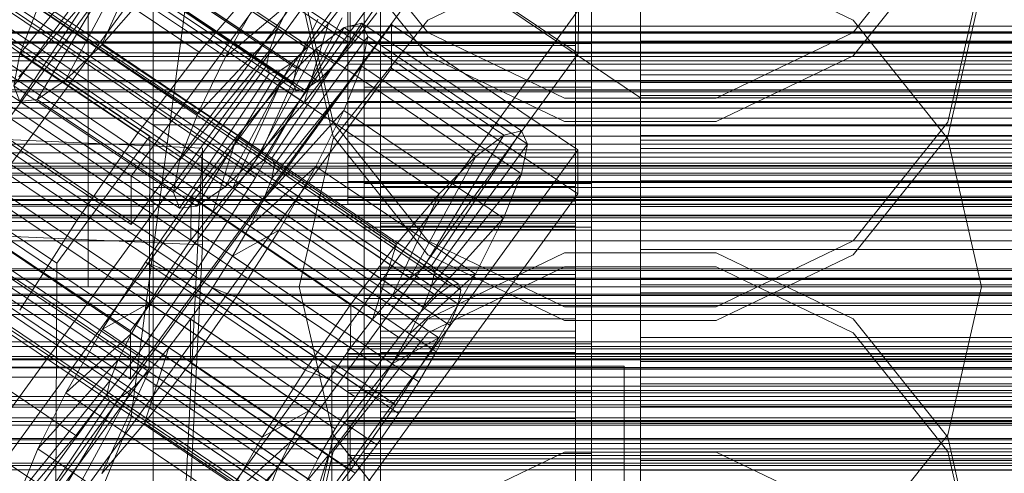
# Model space of a CAD drawing. Header units: millimetres. Extents: x -3490 to 61924, y -72580 to 6847.
# Tile 190 of 256: x -168 to -108, y -34286 to -34259. Entities that reach past the tile are written whole.
import ezdxf

# ---------------------------------------------------------------- set-up
doc = ezdxf.new("R2010")
doc.units = ezdxf.units.MM
for name, color, linetype, lineweight in [('COTAS_O', 1, 'Continuous', 0), ('COTAS_P', 1, 'Continuous', 0), ('frontal_briquetadora', 7, 'Continuous', 0), ('frontal_C01', 7, 'Continuous', 0), ('frontal_C02', 7, 'Continuous', 0), ('frontal_C03', 7, 'Continuous', 0), ('frontal_mezcladora', 7, 'Continuous', 0), ('frontal_secador', 7, 'Continuous', 0)]:
    doc.layers.add(name, color=color, linetype=linetype, lineweight=lineweight)
doc.dimstyles.new('R19_100', dxfattribs={"dimtxt": 250, "dimasz": 150, "dimexe": 150, "dimexo": 80, "dimgap": 100, "dimtad": 1, "dimtih": 1, "dimtoh": 1, "dimdsep": 46, "dimcen": 0.09, "dimadec": 0, "dimazin": 0, "dimtfac": 1, "dimtdec": 4, "dimtofl": 0, "dimtmove": 0, "dimatfit": 3, "dimfxl": 1, "dimtolj": 1, "dimtzin": 0, "dimarcsym": 0})

# ---------------------------------------------------------------- blocks, each defined once
blk = doc.blocks.new('DIM_R29_52')
at = {"layer": 'COTAS_P'}
for p, q in [((-1750, -34600), (-1600, -34555)), ((2600, -34600), (2450, -34555)), ((-1750, -35500), (-1750, -34600)), ((-1750, -34600), (2600, -34600)), ((-1750, -34600), (-1600, -34645)), ((2600, -34600), (2450, -34645)), ((2600, -35500), (2600, -34600))]:
    blk.add_line(p, q, dxfattribs=at)
blk.add_text('4350 P', height=250, dxfattribs=at).set_placement((425, -34500))
blk = doc.blocks.new('DIM_R29_57')
at = {"layer": 'COTAS_O'}
for p, q in [((-1725, -33700), (-1575, -33655)), ((1725, -33700), (1575, -33655)), ((-1725, -34400), (-1725, -33700)), ((-1725, -33700), (1725, -33700)), ((-1725, -33700), (-1575, -33745)), ((1725, -33700), (1575, -33745)), ((1725, -34400), (1725, -33700))]:
    blk.add_line(p, q, dxfattribs=at)
blk.add_text('3450 O', height=250, dxfattribs=at).set_placement((0, -33600))
blk = doc.blocks.new('DIM_R29_58')
at = {"layer": 'COTAS_P'}
for p, q in [((-150, -32300), (550, -32300)), ((550, -32300), (505, -32450)), ((550, -34900), (550, -32300)), ((550, -32300), (595, -32450)), ((550, -34900), (505, -34750)), ((550, -34900), (595, -34750)), ((-150, -34900), (550, -34900))]:
    blk.add_line(p, q, dxfattribs=at)
blk.add_text('2600 P', height=250, rotation=90, dxfattribs=at).set_placement((450, -33600))
blk = doc.blocks.new('DIM_R29_60')
at = {"layer": 'COTAS_O'}
for p, q in [((-650, -33700), (50, -33700)), ((50, -33700), (5, -33850)), ((50, -34900), (50, -33700)), ((50, -33700), (95, -33850)), ((50, -34900), (5, -34750)), ((50, -34900), (95, -34750)), ((-650, -34900), (50, -34900))]:
    blk.add_line(p, q, dxfattribs=at)
blk.add_text('1200 O', height=250, rotation=90, dxfattribs=at).set_placement((-50, -34300))
blk = doc.blocks.new('DIM_R29_61')
at = {"layer": 'COTAS_O'}
for p, q in [((-650, -34200), (-500, -34155)), ((650, -34200), (500, -34155)), ((-650, -34900), (-650, -34200)), ((-650, -34200), (650, -34200)), ((-650, -34200), (-500, -34245)), ((650, -34200), (500, -34245)), ((650, -34900), (650, -34200))]:
    blk.add_line(p, q, dxfattribs=at)
blk.add_text('1300 O', height=250, dxfattribs=at).set_placement((0, -34100))

msp = doc.modelspace()

# ---------------------------------------------------------------- linework, layer by layer
at = {"layer": 'frontal_briquetadora'}
for p, q in [((-164, -34275), (-164, -34100)), ((-160, -34275), (-160, -34100)), ((-160, -34260.18), (-160, -34240.974)), ((-160, -34242.423), (-160, -34261.608)), ((-160, -34242.431), (-160, -34261.61)), ((-160, -34260.611), (-160, -34243.579)), ((-160, -34247.659), (-160, -34265.027)), ((-160, -34268.879), (-160, -34249.516)), ((-160, -34268.884), (-160, -34249.527)), ((-160, -34250.459), (-160, -34270.044)), ((-143.094, -34259.336), (-148.92, -34252.035)), ((-111.08, -34252.036), (-116.906, -34259.336)), ((-148.92, -34253.497), (-143.093, -34260.779)), ((-116.907, -34260.779), (-111.08, -34253.497)), ((-160, -34267.941), (-160, -34253.838)), ((-160, -34254.513), (-160, -34274.379)), ((-134.674, -34254.527), (-143.094, -34258.582)), ((-116.906, -34258.582), (-125.326, -34254.527)), ((-160, -34275), (-160, -34255.133)), ((-160, -34275), (-160, -34255.296)), ((-160, -34275), (-160, -34255.545)), ((-160, -34275.621), (-160, -34255.753)), ((-151, -34255.753), (-148.92, -34264.86)), ((-111.08, -34264.86), (-109, -34255.753)), ((-160, -34256.961), (-160, -34272.021)), ((-148.92, -34265.737), (-151, -34256.636)), ((-109, -34256.636), (-111.08, -34265.737)), ((-160, -34275), (-160, -34257.779)), ((-143.094, -34258.582), (-148.92, -34265.888)), ((-111.08, -34265.888), (-116.906, -34258.582)), ((-134.674, -34263.393), (-143.094, -34259.336)), ((-116.906, -34259.336), (-125.326, -34263.393)), ((-160, -34279.956), (-160, -34260.18)), ((-160, -34260.611), (200, -34260.611)), ((-160, -34277.979), (-160, -34260.611)), ((-143.093, -34260.779), (-134.673, -34264.821)), ((-125.327, -34264.821), (-116.907, -34260.779)), ((-160, -34261.61), (-160, -34281.116)), ((-125.326, -34263.393), (-134.674, -34263.393)), ((-160, -34265.027), (200, -34265.027)), ((-160, -34265.027), (-160, -34282.059)), ((-148.92, -34264.86), (-143.094, -34272.168)), ((-134.673, -34264.821), (-125.327, -34264.821)), ((-116.906, -34272.168), (-111.08, -34264.86)), ((-148.92, -34265.888), (-151, -34275)), ((-143.093, -34273.035), (-148.92, -34265.737)), ((-111.08, -34265.737), (-116.907, -34273.035)), ((-109, -34275), (-111.08, -34265.888)), ((-160, -34284.973), (-160, -34267.941)), ((-160, -34288.446), (-160, -34268.879)), ((200, -34268.884), (-160, -34268.884)), ((-160, -34288.435), (-160, -34268.884)), ((-160, -34270.044), (-396, -34270.044)), ((-160, -34270.044), (-160, -34289.82)), ((-160, -34272.021), (-160, -34289.389)), ((-143.094, -34272.168), (-134.674, -34276.228)), ((-125.326, -34276.228), (-116.906, -34272.168)), ((-134.673, -34272.915), (-143.093, -34276.965)), ((-125.327, -34272.915), (-134.673, -34272.915)), ((-116.907, -34276.965), (-125.327, -34272.915)), ((-134.673, -34277.085), (-143.093, -34273.035)), ((-116.907, -34273.035), (-125.327, -34277.085)), ((-143.094, -34277.832), (-134.674, -34273.772)), ((-134.674, -34273.772), (-125.326, -34273.772)), ((-125.326, -34273.772), (-116.906, -34277.832)), ((-160, -34274.379), (-160, -34294.247)), ((-160, -34275), (-396, -34275)), ((-164, -34275), (-160, -34275)), ((200, -34275), (-160, -34275)), ((-160, -34275), (-160, -34294.5)), ((-160, -34275), (-160, -34294.704)), ((-160, -34275), (-160, -34292.221)), ((-160, -34275), (-160, -34294.515)), ((-151, -34275), (-160, -34275)), ((-160, -34275), (-160, -34294.867)), ((-148.92, -34284.112), (-151, -34275)), ((-109, -34275), (-111.08, -34284.112)), ((-91, -34275), (-109, -34275)), ((-160, -34295.487), (-160, -34275.621)), ((-134.674, -34276.228), (-125.326, -34276.228)), ((-143.093, -34276.965), (-148.92, -34284.263)), ((-125.327, -34277.085), (-134.673, -34277.085)), ((-111.08, -34284.263), (-116.907, -34276.965)), ((-148.92, -34285.14), (-143.094, -34277.832)), ((-116.906, -34277.832), (-111.08, -34285.14)), ((-160, -34293.039), (-160, -34277.979)), ((-160, -34279.956), (-396, -34279.956)), ((-160, -34299.541), (-160, -34279.956)), ((200, -34281.116), (-160, -34281.116)), ((-160, -34281.116), (-160, -34300.517)), ((-160, -34281.121), (-160, -34300.538)), ((-160, -34282.059), (-160, -34296.162)), ((-148.92, -34284.263), (-151, -34293.364)), ((-143.094, -34291.418), (-148.92, -34284.112)), ((-111.08, -34284.112), (-116.906, -34291.418)), ((-109, -34293.364), (-111.08, -34284.263)), ((-160, -34284.973), (200, -34284.973)), ((-160, -34302.341), (-160, -34284.973)), ((-151, -34294.247), (-148.92, -34285.14)), ((-143.093, -34289.221), (-134.673, -34285.179)), ((-134.673, -34285.179), (-125.327, -34285.179)), ((-125.327, -34285.179), (-116.907, -34289.221)), ((-111.08, -34285.14), (-109, -34294.247))]:
    msp.add_line(p, q, dxfattribs=at)
at = {"layer": 'frontal_C01'}
for p, q in [((-130, -34000.746), (-130, -34263.359)), ((-355.53, -34130.711), (-141.731, -34274.939)), ((-355.017, -34130.587), (-141.218, -34274.815)), ((-354.844, -34130.973), (-141.045, -34275.202)), ((-356.348, -34131.336), (-142.549, -34275.565)), ((-355.022, -34131.843), (-141.224, -34276.072)), ((-357.415, -34132.421), (-143.617, -34276.649)), ((-355.541, -34133.138), (-141.742, -34277.366)), ((-358.659, -34133.89), (-144.861, -34278.119)), ((-356.363, -34134.768), (-142.565, -34278.996)), ((-146.196, -34279.873), (-359.995, -34135.645)), ((-341.461, -34136.219), (-157.152, -34260.553)), ((-357.434, -34136.624), (-143.635, -34280.852)), ((-361.332, -34137.564), (-147.533, -34281.793)), ((-358.68, -34138.578), (-144.881, -34282.806)), ((-334.981, -34138.696), (-150.672, -34263.031)), ((-362.578, -34139.518), (-148.779, -34283.747)), ((-360.017, -34140.498), (-146.218, -34284.726)), ((-363.648, -34141.374), (-149.85, -34285.602)), ((-160.922, -34265.504), (-345.231, -34141.17)), ((-361.352, -34142.252), (-147.554, -34286.48)), ((-364.471, -34143.005), (-150.672, -34287.233)), ((-362.596, -34143.721), (-148.798, -34287.95)), ((-364.989, -34144.299), (-151.191, -34288.527)), ((-338.003, -34143.933), (-153.694, -34268.268)), ((-363.664, -34144.806), (-149.865, -34289.034)), ((-365.168, -34145.169), (-151.369, -34289.397)), ((-364.995, -34145.555), (-151.196, -34289.783)), ((-364.482, -34145.431), (-150.683, -34289.659)), ((-349.002, -34146.587), (-164.693, -34270.922)), ((-341.52, -34149.448), (-157.211, -34273.783)), ((-345.291, -34154.866), (-160.982, -34279.201)), ((-349.061, -34159.817), (-164.752, -34284.152)), ((-228.298, -34197.047), (-130, -34263.359)), ((-172.809, -34288.064), (-145.277, -34250.21)), ((-145.289, -34252.906), (-172.821, -34290.76)), ((-133.821, -34260.642), (-145.289, -34252.906)), ((-157.152, -34260.553), (-153.641, -34256.406)), ((-130, -34520.192), (-130, -34257.579)), ((-133.809, -34257.946), (-161.341, -34295.801)), ((-148.35, -34258.429), (-150.672, -34263.031)), ((-133.809, -34257.946), (-133.821, -34260.642)), ((-172.847, -34296.692), (-145.315, -34258.838)), ((-153.199, -34267.203), (-148.226, -34259.025)), ((-152.686, -34267.079), (-147.143, -34258.764)), ((-148.226, -34259.025), (-149.953, -34260.345)), ((-147.143, -34258.764), (-148.226, -34259.025)), ((-148.226, -34259.025), (-138.396, -34265.656)), ((-147.143, -34258.764), (-137.313, -34265.395)), ((-146.777, -34259.579), (-147.143, -34258.764)), ((-145.327, -34261.534), (-145.315, -34258.838)), ((-145.315, -34258.838), (-133.847, -34266.574)), ((-152.513, -34267.465), (-146.777, -34259.579)), ((-147.155, -34261.415), (-146.777, -34259.579)), ((-146.777, -34259.579), (-136.948, -34266.21)), ((-147, -34262.704), (-147, -34260.008)), ((-147, -34260.008), (-133, -34260.008)), ((-147, -34306.231), (-147, -34260.008)), ((-133, -34260.008), (-133, -34262.704)), ((-133, -34260.008), (-133, -34306.231)), ((-161.353, -34298.497), (-133.821, -34260.642)), ((-160.922, -34265.504), (-157.152, -34260.553)), ((-154.017, -34267.828), (-149.953, -34260.345)), ((-149.953, -34260.345), (-152.207, -34262.635)), ((-149.953, -34260.345), (-140.123, -34266.977)), ((-152.692, -34268.335), (-147.155, -34261.415)), ((-148.249, -34264.148), (-147.155, -34261.415)), ((-147.155, -34261.415), (-137.325, -34268.047)), ((-145.327, -34261.534), (-172.859, -34299.388)), ((-133.859, -34269.27), (-145.327, -34261.534)), ((-155.085, -34268.913), (-152.207, -34262.635)), ((-152.207, -34262.635), (-154.833, -34265.737)), ((-152.207, -34262.635), (-142.377, -34269.266)), ((-130, -34263.359), (-130, -34262.42)), ((-130, -34262.42), (-130, -34263.212)), ((-130, -34262.42), (130, -34262.42)), ((-150.672, -34263.031), (-153.694, -34268.268)), ((-133, -34262.704), (-147, -34262.704)), ((-147, -34262.704), (-147, -34308.927)), ((-133, -34308.927), (-133, -34262.704)), ((-130, -34263.212), (-130, -34265.681)), ((-130, -34263.212), (130, -34263.212)), ((-130, -34263.359), (-130, -34525.972)), ((-130, -34263.359), (0, -34263.359)), ((-130, -34265.965), (-130, -34263.359)), ((-130, -34263.359), (130, -34263.359)), ((-153.21, -34269.629), (-148.249, -34264.148)), ((-149.985, -34267.59), (-148.249, -34264.148)), ((-148.249, -34264.148), (-138.419, -34270.779)), ((-164.693, -34270.922), (-160.922, -34265.504)), ((-138.396, -34265.656), (-143.369, -34273.834)), ((-137.313, -34265.395), (-142.856, -34273.71)), ((-140.123, -34266.977), (-138.396, -34265.656)), ((-138.396, -34265.656), (-137.313, -34265.395)), ((-137.313, -34265.395), (-136.948, -34266.21)), ((-130, -34265.681), (-130, -34269.658)), ((-130, -34265.681), (130, -34265.681)), ((-154.833, -34265.737), (-157.653, -34269.44)), ((-156.329, -34270.382), (-154.833, -34265.737)), ((-154.833, -34265.737), (-145.003, -34272.368)), ((-136.948, -34266.21), (-142.683, -34274.096)), ((-136.948, -34266.21), (-137.325, -34268.047)), ((-130, -34270.06), (-130, -34265.965)), ((-130, -34265.965), (130, -34265.965)), ((-133.847, -34266.574), (-161.379, -34304.428)), ((-133.847, -34266.574), (-133.859, -34269.27)), ((-154.017, -34267.828), (-153.199, -34267.203)), ((-153.199, -34267.203), (-152.686, -34267.079)), ((-143.369, -34273.834), (-153.199, -34267.203)), ((-152.513, -34267.465), (-152.692, -34268.335)), ((-142.856, -34273.71), (-152.686, -34267.079)), ((-152.686, -34267.079), (-152.513, -34267.465)), ((-142.683, -34274.096), (-152.513, -34267.465)), ((-140.123, -34266.977), (-144.188, -34274.46)), ((-142.377, -34269.266), (-140.123, -34266.977)), ((-155.085, -34268.913), (-154.017, -34267.828)), ((-154.033, -34271.26), (-149.985, -34267.59)), ((-144.188, -34274.46), (-154.017, -34267.828)), ((-152.246, -34271.507), (-149.985, -34267.59)), ((-149.985, -34267.59), (-140.156, -34274.221)), ((-137.325, -34268.047), (-142.862, -34274.966)), ((-137.325, -34268.047), (-138.419, -34270.779)), ((-153.694, -34268.268), (-157.211, -34273.783)), ((-152.692, -34268.335), (-153.21, -34269.629)), ((-142.862, -34274.966), (-152.692, -34268.335)), ((-147, -34271.332), (-147, -34268.636)), ((-147, -34268.636), (-133, -34268.636)), ((-147, -34314.858), (-147, -34268.636)), ((-133, -34268.636), (-133, -34271.332)), ((-133, -34268.636), (-133, -34314.858)), ((-161.391, -34307.125), (-133.859, -34269.27)), ((-156.329, -34270.382), (-155.085, -34268.913)), ((-145.255, -34275.544), (-155.085, -34268.913)), ((-146, -34278.819), (-146, -34268.82)), ((-146, -34268.82), (-146, -34269.412)), ((-146, -34268.82), (-134, -34268.82)), ((-146, -34269.522), (-146, -34268.82)), ((-142.377, -34269.266), (-145.255, -34275.544)), ((-145.003, -34272.368), (-142.377, -34269.266)), ((-134, -34269.412), (-134, -34268.82)), ((-134, -34268.82), (-134, -34278.819)), ((-134, -34268.82), (-134, -34269.522)), ((-157.653, -34269.44), (-160.474, -34273.493)), ((-157.653, -34269.44), (-157.665, -34272.136)), ((-147.823, -34276.071), (-157.653, -34269.44)), ((-153.21, -34269.629), (-154.033, -34271.26)), ((-143.38, -34276.261), (-153.21, -34269.629)), ((-146, -34279.1), (-146, -34269.412)), ((-146, -34269.412), (-146, -34271.259)), ((-146, -34269.412), (-134, -34269.412)), ((-146, -34279.152), (-146, -34269.522)), ((-146, -34269.522), (-134, -34269.522)), ((-146, -34271.471), (-146, -34269.522)), ((-134, -34271.259), (-134, -34269.412)), ((-134, -34269.412), (-134, -34279.1)), ((-134, -34269.522), (-134, -34279.152)), ((-134, -34269.522), (-134, -34271.471)), ((-130, -34269.658), (-130, -34274.873)), ((-130, -34269.658), (130, -34269.658)), ((-157.665, -34272.136), (-156.329, -34270.382)), ((-146.499, -34277.013), (-156.329, -34270.382)), ((-130, -34275.366), (-130, -34270.06)), ((-130, -34270.06), (130, -34270.06)), ((-168.21, -34276.437), (-164.693, -34270.922)), ((-138.419, -34270.779), (-143.38, -34276.261)), ((-138.419, -34270.779), (-140.156, -34274.221)), ((-154.033, -34271.26), (-155.103, -34273.116)), ((-155.103, -34273.116), (-152.246, -34271.507)), ((-154.877, -34275.633), (-152.246, -34271.507)), ((-144.203, -34277.891), (-154.033, -34271.26)), ((-152.246, -34271.507), (-142.416, -34278.139)), ((-133, -34271.332), (-147, -34271.332)), ((-147, -34271.332), (-147, -34317.555)), ((-146, -34279.974), (-146, -34271.259)), ((-146, -34271.259), (-146, -34274.234)), ((-146, -34271.259), (-134, -34271.259)), ((-146, -34280.075), (-146, -34271.471)), ((-146, -34271.471), (-134, -34271.471)), ((-146, -34274.535), (-146, -34271.471)), ((-134, -34274.234), (-134, -34271.259)), ((-134, -34271.259), (-134, -34279.974)), ((-134, -34271.471), (-134, -34280.075)), ((-134, -34271.471), (-134, -34274.535)), ((-133, -34317.555), (-133, -34271.332)), ((-159.001, -34274.056), (-157.665, -34272.136)), ((-157.665, -34272.136), (-147.835, -34278.768)), ((-147.823, -34276.071), (-145.003, -34272.368)), ((-145.003, -34272.368), (-146.499, -34277.013)), ((-160.474, -34273.493), (-163.105, -34277.619)), ((-159.001, -34274.056), (-160.474, -34273.493)), ((-160.474, -34273.493), (-150.644, -34280.124)), ((-155.103, -34273.116), (-156.35, -34275.07)), ((-145.274, -34279.747), (-155.103, -34273.116)), ((-157.211, -34273.783), (-160.982, -34279.201)), ((-160.247, -34276.01), (-159.001, -34274.056)), ((-149.171, -34280.687), (-159.001, -34274.056)), ((-143.369, -34273.834), (-144.188, -34274.46)), ((-142.856, -34273.71), (-143.369, -34273.834)), ((-142.862, -34274.966), (-142.683, -34274.096)), ((-142.683, -34274.096), (-142.856, -34273.71)), ((-146, -34281.384), (-146, -34274.234)), ((-146, -34274.234), (-146, -34278.135)), ((-146, -34274.234), (-134, -34274.234)), ((-146, -34281.526), (-146, -34274.535)), ((-146, -34274.535), (-134, -34274.535)), ((-146, -34278.503), (-146, -34274.535)), ((-144.188, -34274.46), (-145.255, -34275.544)), ((-140.156, -34274.221), (-144.203, -34277.891)), ((-140.156, -34274.221), (-142.416, -34278.139)), ((-134, -34278.135), (-134, -34274.234)), ((-134, -34274.234), (-134, -34281.384)), ((-134, -34274.535), (-134, -34281.526)), ((-134, -34274.535), (-134, -34278.503)), ((-156.35, -34275.07), (-157.686, -34276.99)), ((-156.35, -34275.07), (-154.877, -34275.633)), ((-146.52, -34281.701), (-156.35, -34275.07)), ((-143.38, -34276.261), (-142.862, -34274.966)), ((-142.549, -34275.565), (-141.731, -34274.939)), ((-141.731, -34274.939), (-141.218, -34274.815)), ((-141.045, -34275.202), (-141.224, -34276.072)), ((-141.218, -34274.815), (-141.045, -34275.202)), ((-130, -34274.873), (-130, -34280.97)), ((-130, -34274.873), (130, -34274.873)), ((-130, -34281.52), (-130, -34275.366)), ((-130, -34275.366), (130, -34275.366)), ((-160.247, -34276.01), (-163.105, -34277.619)), ((-161.318, -34277.866), (-160.247, -34276.01)), ((-150.417, -34282.642), (-160.247, -34276.01)), ((-157.698, -34279.686), (-154.877, -34275.633)), ((-154.877, -34275.633), (-145.047, -34282.264)), ((-145.255, -34275.544), (-146.499, -34277.013)), ((-143.617, -34276.649), (-142.549, -34275.565)), ((-150.644, -34280.124), (-147.823, -34276.071)), ((-147.835, -34278.768), (-147.823, -34276.071)), ((-144.203, -34277.891), (-143.38, -34276.261)), ((-141.224, -34276.072), (-141.742, -34277.366)), ((-157.686, -34276.99), (-159.022, -34278.744)), ((-157.686, -34276.99), (-157.698, -34279.686)), ((-147.856, -34283.621), (-157.686, -34276.99)), ((-146.499, -34277.013), (-147.835, -34278.768)), ((-144.861, -34278.119), (-143.617, -34276.649)), ((-163.105, -34277.619), (-165.365, -34281.536)), ((-163.105, -34277.619), (-153.275, -34284.25)), ((-141.742, -34277.366), (-142.565, -34278.996)), ((-161.318, -34277.866), (-165.365, -34281.536)), ((-162.14, -34279.497), (-161.318, -34277.866)), ((-151.488, -34284.497), (-161.318, -34277.866)), ((-146.196, -34279.873), (-144.861, -34278.119)), ((-146, -34283.232), (-146, -34278.135)), ((-146, -34278.135), (-146, -34282.696)), ((-146, -34278.135), (-134, -34278.135)), ((-145.274, -34279.747), (-144.203, -34277.891)), ((-142.416, -34278.139), (-145.274, -34279.747)), ((-142.416, -34278.139), (-145.047, -34282.264)), ((-134, -34282.696), (-134, -34278.135)), ((-134, -34278.135), (-134, -34283.232)), ((-159.022, -34278.744), (-160.518, -34283.389)), ((-159.022, -34278.744), (-160.266, -34280.213)), ((-149.192, -34285.375), (-159.022, -34278.744)), ((-147.835, -34278.768), (-149.171, -34280.687)), ((-148, -34279.152), (-148, -34278.819)), ((-148, -34278.819), (-148, -34279.1)), ((-148, -34278.819), (148, -34278.819)), ((-146, -34283.406), (-146, -34278.503)), ((-146, -34278.503), (-134, -34278.503)), ((-146, -34283.107), (-146, -34278.503)), ((-146, -34279.1), (-146, -34278.819)), ((-134, -34278.819), (-146, -34278.819)), ((-146, -34278.819), (-146, -34279.152)), ((-142.565, -34278.996), (-143.635, -34280.852)), ((-134, -34278.503), (-134, -34283.406)), ((-134, -34278.503), (-134, -34283.107)), ((-134, -34278.819), (-134, -34279.1)), ((-134, -34279.152), (-134, -34278.819)), ((-162.14, -34279.497), (-167.102, -34284.978)), ((-160.982, -34279.201), (-164.752, -34284.152)), ((-162.659, -34280.791), (-162.14, -34279.497)), ((-152.311, -34286.128), (-162.14, -34279.497)), ((-148, -34279.1), (-148, -34279.974)), ((-148, -34279.1), (148, -34279.1)), ((-148, -34280.075), (-148, -34279.152)), ((-148, -34279.152), (148, -34279.152)), ((-146, -34279.974), (-146, -34279.1)), ((-134, -34279.1), (-146, -34279.1)), ((-134, -34279.152), (-146, -34279.152)), ((-146, -34279.152), (-146, -34280.075)), ((-134, -34279.1), (-134, -34279.974)), ((-134, -34280.075), (-134, -34279.152)), ((-160.266, -34280.213), (-163.144, -34286.491)), ((-160.266, -34280.213), (-161.333, -34281.298)), ((-160.518, -34283.389), (-157.698, -34279.686)), ((-150.436, -34286.844), (-160.266, -34280.213)), ((-157.698, -34279.686), (-147.868, -34286.317)), ((-153.275, -34284.25), (-150.644, -34280.124)), ((-150.644, -34280.124), (-149.171, -34280.687)), ((-148, -34279.974), (-148, -34281.384)), ((-148, -34279.974), (148, -34279.974)), ((-148, -34281.526), (-148, -34280.075)), ((-148, -34280.075), (148, -34280.075)), ((-147.533, -34281.793), (-146.196, -34279.873)), ((-146.52, -34281.701), (-145.274, -34279.747)), ((-146, -34281.384), (-146, -34279.974)), ((-134, -34279.974), (-146, -34279.974)), ((-134, -34280.075), (-146, -34280.075)), ((-146, -34280.075), (-146, -34281.526)), ((-134, -34279.974), (-134, -34281.384)), ((-134, -34281.526), (-134, -34280.075)), ((-162.659, -34280.791), (-168.196, -34287.711)), ((-162.837, -34281.661), (-162.659, -34280.791)), ((-152.829, -34287.422), (-162.659, -34280.791)), ((-149.171, -34280.687), (-150.417, -34282.642)), ((-143.635, -34280.852), (-144.881, -34282.806)), ((-161.333, -34281.298), (-165.397, -34288.781)), ((-161.333, -34281.298), (-162.151, -34281.923)), ((-151.503, -34287.929), (-161.333, -34281.298)), ((-148, -34281.384), (-148, -34283.232)), ((-148, -34281.384), (148, -34281.384)), ((-146, -34283.232), (-146, -34281.384)), ((-134, -34281.384), (-146, -34281.384)), ((-134, -34281.384), (-134, -34283.232)), ((-130, -34280.97), (-130, -34287.534)), ((130, -34280.97), (-130, -34280.97)), ((-162.837, -34281.661), (-168.573, -34289.547)), ((-162.664, -34282.047), (-168.208, -34290.362)), ((-162.151, -34281.923), (-167.125, -34290.101)), ((-165.365, -34281.536), (-167.102, -34284.978)), ((-165.365, -34281.536), (-155.535, -34288.167)), ((-162.664, -34282.047), (-162.837, -34281.661)), ((-153.008, -34288.292), (-162.837, -34281.661)), ((-162.151, -34281.923), (-162.664, -34282.047)), ((-152.835, -34288.678), (-162.664, -34282.047)), ((-152.321, -34288.554), (-162.151, -34281.923)), ((-148.779, -34283.747), (-147.533, -34281.793)), ((-148, -34283.406), (-148, -34281.526)), ((-148, -34281.526), (148, -34281.526)), ((-147.856, -34283.621), (-146.52, -34281.701)), ((-145.047, -34282.264), (-146.52, -34281.701)), ((-134, -34281.526), (-146, -34281.526)), ((-146, -34281.526), (-146, -34283.406)), ((-134, -34283.406), (-134, -34281.526)), ((-130, -34288.103), (-130, -34281.52)), ((-130, -34281.52), (130, -34281.52)), ((-153.275, -34284.25), (-150.417, -34282.642)), ((-150.417, -34282.642), (-151.488, -34284.497)), ((-145.047, -34282.264), (-147.868, -34286.317)), ((-148, -34283.232), (-148, -34285.392)), ((-148, -34283.232), (148, -34283.232)), ((-144.881, -34282.806), (-146.218, -34284.726)), ((-146, -34282.696), (-146, -34285.392)), ((-134, -34282.696), (-146, -34282.696)), ((-146, -34282.696), (-146, -34287.606)), ((-146, -34285.587), (-146, -34283.107)), ((-146, -34283.107), (-134, -34283.107)), ((-146, -34288.031), (-146, -34283.107)), ((-146, -34285.392), (-146, -34283.232)), ((-134, -34283.232), (-146, -34283.232)), ((-134, -34285.392), (-134, -34282.696)), ((-134, -34287.606), (-134, -34282.696)), ((-134, -34283.107), (-134, -34285.587)), ((-134, -34283.107), (-134, -34288.031)), ((-134, -34283.232), (-134, -34285.392)), ((-163.144, -34286.491), (-160.518, -34283.389)), ((-160.518, -34283.389), (-150.688, -34290.02)), ((-149.85, -34285.602), (-148.779, -34283.747)), ((-149.192, -34285.375), (-147.856, -34283.621)), ((-148, -34285.587), (-148, -34283.406)), ((-148, -34283.406), (148, -34283.406)), ((-147.868, -34286.317), (-147.856, -34283.621)), ((-134, -34283.406), (-146, -34283.406)), ((-146, -34283.406), (-146, -34285.587)), ((-134, -34285.587), (-134, -34283.406)), ((-164.752, -34284.152), (-168.263, -34288.299)), ((-155.535, -34288.167), (-153.275, -34284.25)), ((-155.535, -34288.167), (-151.488, -34284.497)), ((-151.488, -34284.497), (-152.311, -34286.128)), ((-167.102, -34284.978), (-168.196, -34287.711)), ((-167.102, -34284.978), (-157.272, -34291.609)), ((-146.218, -34284.726), (-147.554, -34286.48)), ((-150.688, -34290.02), (-149.192, -34285.375)), ((-150.672, -34287.233), (-149.85, -34285.602)), ((-150.436, -34286.844), (-149.192, -34285.375)), ((-148, -34285.392), (-148, -34287.718)), ((148, -34285.392), (-148, -34285.392)), ((-148, -34287.919), (-148, -34285.587)), ((-148, -34285.587), (148, -34285.587)), ((-146, -34285.392), (-134, -34285.392)), ((-146, -34287.718), (-146, -34285.392)), ((-134, -34285.587), (-146, -34285.587)), ((-146, -34285.587), (-146, -34287.919)), ((-134, -34285.392), (-134, -34287.718)), ((-134, -34287.919), (-134, -34285.587)), ((-157.272, -34291.609), (-152.311, -34286.128)), ((-152.311, -34286.128), (-152.829, -34287.422)), ((-147.868, -34286.317), (-150.688, -34290.02)), ((-147.554, -34286.48), (-148.798, -34287.95))]:
    msp.add_line(p, q, dxfattribs=at)
at = {"layer": 'frontal_C02'}
for p, q in [((-361.352, -34116.88), (-147.554, -34259.855)), ((-364.471, -34117.22), (-150.672, -34260.195)), ((-362.596, -34118.309), (-148.798, -34261.284)), ((-364.989, -34118.569), (-151.191, -34261.545)), ((-365.168, -34119.503), (-151.369, -34262.479)), ((-363.664, -34119.339), (-149.865, -34262.315)), ((-364.995, -34119.958), (-151.196, -34262.933)), ((-364.482, -34119.902), (-150.683, -34262.877)), ((-133.809, -34230.657), (-161.341, -34268.179)), ((-130, -34521.432), (-130, -34230.937)), ((-172.847, -34270.048), (-145.315, -34232.525)), ((-147, -34278.518), (-147, -34232.699)), ((-133, -34232.699), (-133, -34278.518)), ((-161.353, -34271.16), (-133.821, -34233.637)), ((-145.327, -34235.506), (-172.859, -34273.028)), ((-147, -34235.68), (-147, -34281.498)), ((-133, -34281.498), (-133, -34235.68)), ((-130, -34236.667), (-130, -34527.162)), ((-133.847, -34240.194), (-161.379, -34277.717)), ((-147, -34288.055), (-147, -34242.237)), ((-133, -34242.237), (-133, -34288.055)), ((-161.391, -34280.697), (-133.859, -34243.175)), ((-147, -34245.217), (-147, -34291.036)), ((-133, -34291.036), (-133, -34245.217)), ((-149.192, -34258.76), (-159.022, -34252.186)), ((-152.311, -34259.099), (-162.14, -34252.526)), ((-157.698, -34253.437), (-147.868, -34260.011)), ((-130, -34253.342), (-130, -34259.876)), ((-162.659, -34253.875), (-168.196, -34260.655)), ((-160.266, -34253.615), (-163.144, -34260.105)), ((-152.829, -34260.449), (-162.659, -34253.875)), ((-150.436, -34260.188), (-160.266, -34253.615)), ((-161.333, -34254.646), (-165.397, -34262.281)), ((-165.365, -34254.272), (-155.535, -34260.846)), ((-151.503, -34261.219), (-161.333, -34254.646)), ((-162.837, -34254.809), (-168.573, -34262.627)), ((-162.664, -34255.264), (-168.208, -34263.586)), ((-162.151, -34255.208), (-167.125, -34263.468)), ((-153.008, -34261.383), (-162.837, -34254.809)), ((-152.835, -34261.838), (-162.664, -34255.264)), ((-152.321, -34261.782), (-162.151, -34255.208)), ((-146, -34255.25), (-146, -34260.137)), ((-134, -34260.137), (-134, -34255.25)), ((-130, -34261.95), (-130, -34255.346)), ((-145.047, -34255.973), (-147.868, -34260.011)), ((-163.144, -34260.105), (-160.518, -34257.088)), ((-160.518, -34257.088), (-150.688, -34263.662)), ((-155.535, -34260.846), (-153.275, -34256.87)), ((-149.192, -34258.76), (-147.856, -34257.03)), ((-148, -34258.941), (-148, -34256.735)), ((-147.868, -34260.011), (-147.856, -34257.03)), ((-146, -34256.735), (-146, -34258.941)), ((-146, -34258.941), (-146, -34256.749)), ((-146, -34261.689), (-146, -34256.749)), ((-134, -34258.941), (-134, -34256.735)), ((-134, -34256.749), (-134, -34258.941)), ((-134, -34256.749), (-134, -34261.689)), ((-167.102, -34257.805), (-168.196, -34260.655)), ((-167.102, -34257.805), (-157.272, -34264.379)), ((-155.535, -34260.846), (-151.488, -34257.426)), ((-151.488, -34257.426), (-152.311, -34259.099)), ((-171.658, -34258.052), (-160.19, -34265.722)), ((-164.752, -34258.034), (-168.263, -34262.067)), ((-148, -34258.231), (-148, -34260.545)), ((-146.218, -34258.126), (-147.554, -34259.855)), ((-146, -34260.545), (-146, -34258.231)), ((-134, -34258.231), (-134, -34260.545)), ((-150.688, -34263.662), (-149.192, -34258.76)), ((-150.672, -34260.195), (-149.85, -34258.521)), ((-150.436, -34260.188), (-149.192, -34258.76)), ((-148, -34261.281), (-148, -34258.941)), ((-148, -34258.941), (148, -34258.941)), ((-134, -34258.941), (-146, -34258.941)), ((-146, -34258.941), (-146, -34261.281)), ((-134, -34261.281), (-134, -34258.941)), ((-157.272, -34264.379), (-152.311, -34259.099)), ((-152.311, -34259.099), (-152.829, -34260.449)), ((-165.397, -34262.281), (-163.144, -34260.105)), ((-163.144, -34260.105), (-153.314, -34266.678)), ((-153.314, -34266.678), (-150.436, -34260.188)), ((-151.503, -34261.219), (-150.436, -34260.188)), ((-151.191, -34261.545), (-150.672, -34260.195)), ((-147.868, -34260.011), (-150.688, -34263.662)), ((-147.554, -34259.855), (-148.798, -34261.284)), ((-146, -34260.545), (-146, -34260.137)), ((-146, -34260.137), (-146, -34265.077)), ((-146, -34260.137), (-134, -34260.137)), ((-134, -34265.077), (-134, -34260.137)), ((-134, -34260.137), (-134, -34260.545)), ((-130, -34259.876), (-130, -34266.48)), ((-130, -34259.876), (130, -34259.876)), ((-161.341, -34268.179), (-172.809, -34260.51)), ((-168.196, -34260.655), (-168.573, -34262.627)), ((-168.196, -34260.655), (-158.366, -34267.228)), ((-158.366, -34267.228), (-152.829, -34260.449)), ((-157.272, -34264.379), (-155.535, -34260.846)), ((-152.829, -34260.449), (-153.008, -34261.383)), ((-148, -34260.545), (-148, -34262.885)), ((-148, -34260.545), (148, -34260.545)), ((-146, -34262.885), (-146, -34260.545)), ((-134, -34260.545), (-146, -34260.545)), ((-134, -34260.545), (-134, -34262.885)), ((-158.743, -34269.2), (-153.008, -34261.383)), ((-155.567, -34268.854), (-151.503, -34261.219)), ((-153.008, -34261.383), (-152.835, -34261.838)), ((-152.321, -34261.782), (-151.503, -34261.219)), ((-148.798, -34261.284), (-149.865, -34262.315)), ((-148, -34263.595), (-148, -34261.281)), ((-148, -34261.281), (148, -34261.281)), ((-146, -34261.281), (-146, -34261.689)), ((-134, -34261.281), (-146, -34261.281)), ((-146, -34261.281), (-146, -34263.595)), ((-134, -34261.689), (-134, -34261.281)), ((-134, -34263.595), (-134, -34261.281)), ((-158.378, -34270.16), (-152.835, -34261.838)), ((-157.295, -34270.042), (-152.321, -34261.782)), ((-152.835, -34261.838), (-152.321, -34261.782)), ((-151.369, -34262.479), (-151.191, -34261.545)), ((-146, -34261.689), (-134, -34261.689)), ((-146, -34266.576), (-146, -34261.689)), ((-134, -34261.689), (-134, -34266.576)), ((-130, -34268.484), (-130, -34261.95)), ((-130, -34261.95), (130, -34261.95)), ((-168.573, -34262.627), (-168.208, -34263.586)), ((-168.573, -34262.627), (-158.743, -34269.2)), ((-167.125, -34263.468), (-165.397, -34262.281)), ((-165.397, -34262.281), (-155.567, -34268.854)), ((-151.196, -34262.933), (-151.369, -34262.479)), ((-149.865, -34262.315), (-150.683, -34262.877)), ((-150.683, -34262.877), (-151.196, -34262.933)), ((-148, -34262.885), (-148, -34265.091)), ((-148, -34262.885), (148, -34262.885)), ((-146, -34265.091), (-146, -34262.885)), ((-146, -34262.885), (-146, -34265.077)), ((-134, -34262.885), (-146, -34262.885)), ((-134, -34265.077), (-134, -34262.885)), ((-134, -34262.885), (-134, -34265.091)), ((-172.821, -34263.491), (-161.353, -34271.16)), ((-168.208, -34263.586), (-167.125, -34263.468)), ((-168.208, -34263.586), (-158.378, -34270.16)), ((-167.125, -34263.468), (-157.295, -34270.042)), ((-150.688, -34263.662), (-153.314, -34266.678)), ((-148, -34265.728), (-148, -34263.595)), ((-148, -34263.595), (148, -34263.595)), ((-146, -34263.595), (-146, -34266.576)), ((-134, -34263.595), (-146, -34263.595)), ((-146, -34263.595), (-146, -34265.728)), ((-134, -34266.576), (-134, -34263.595)), ((-134, -34265.728), (-134, -34263.595)), ((-158.366, -34267.228), (-157.272, -34264.379)), ((-148, -34265.091), (-148, -34267.012)), ((-148, -34265.091), (148, -34265.091)), ((-146, -34265.077), (-146, -34269.733)), ((-146, -34265.077), (-134, -34265.077)), ((-146, -34267.012), (-146, -34265.091)), ((-146, -34265.091), (-146, -34269.733)), ((-134, -34265.091), (-146, -34265.091)), ((-134, -34269.733), (-134, -34265.077)), ((-134, -34269.733), (-134, -34265.091)), ((-134, -34265.091), (-134, -34267.012)), ((-174.943, -34265.663), (-156.962, -34266.456)), ((-165.926, -34273.539), (-177.394, -34265.87)), ((-160.19, -34265.722), (-165.926, -34273.539)), ((-160.19, -34265.722), (-160.247, -34280.028)), ((-148, -34267.532), (-148, -34265.728)), ((-148, -34265.728), (148, -34265.728)), ((-146, -34265.728), (-146, -34271.077)), ((-134, -34265.728), (-146, -34265.728)), ((-146, -34265.728), (-146, -34267.532)), ((-134, -34271.077), (-134, -34265.728)), ((-134, -34267.532), (-134, -34265.728)), ((-156.962, -34266.456), (-159.83, -34325.721)), ((-156.962, -34266.456), (-156.962, -34272.418)), ((-153.314, -34266.678), (-155.567, -34268.854)), ((-146, -34266.576), (-134, -34266.576)), ((-146, -34271.077), (-146, -34266.576)), ((-134, -34266.576), (-134, -34271.077)), ((-130, -34266.48), (-130, -34272.704)), ((-130, -34266.48), (130, -34266.48)), ((-158.743, -34269.2), (-158.366, -34267.228)), ((-148, -34267.012), (-148, -34268.517)), ((-148, -34267.012), (148, -34267.012)), ((-148, -34268.885), (-148, -34267.532)), ((-148, -34267.532), (148, -34267.532)), ((-146, -34268.517), (-146, -34267.012)), ((-146, -34267.012), (-146, -34273.788)), ((-134, -34267.012), (-146, -34267.012)), ((-146, -34267.532), (-146, -34274.886)), ((-134, -34267.532), (-146, -34267.532)), ((-146, -34267.532), (-146, -34268.885)), ((-134, -34273.788), (-134, -34267.012)), ((-134, -34267.012), (-134, -34268.517)), ((-134, -34274.886), (-134, -34267.532)), ((-134, -34268.885), (-134, -34267.532)), ((450, -34267.581), (-450, -34267.581)), ((-161.353, -34271.16), (-161.341, -34268.179)), ((-148, -34268.517), (-148, -34269.504)), ((-148, -34268.517), (148, -34268.517)), ((-146, -34269.504), (-146, -34268.517)), ((-146, -34268.517), (-146, -34276.966)), ((-134, -34268.517), (-146, -34268.517)), ((-134, -34276.966), (-134, -34268.517)), ((-134, -34268.517), (-134, -34269.504)), ((-130, -34274.501), (-130, -34268.484)), ((-130, -34268.484), (130, -34268.484)), ((-158.378, -34270.16), (-158.743, -34269.2)), ((-155.567, -34268.854), (-157.295, -34270.042)), ((-148, -34269.694), (-148, -34268.885)), ((-148, -34268.885), (148, -34268.885)), ((-146, -34268.885), (-146, -34277.742)), ((-134, -34268.885), (-146, -34268.885)), ((-146, -34268.885), (-146, -34269.694)), ((-134, -34277.742), (-134, -34268.885)), ((-134, -34269.694), (-134, -34268.885)), ((-148, -34269.504), (-148, -34269.906)), ((-148, -34269.504), (148, -34269.504)), ((-148, -34269.906), (-148, -34269.694)), ((-148, -34269.694), (148, -34269.694)), ((-148, -34269.906), (148, -34269.906)), ((-146, -34269.906), (-146, -34269.504)), ((-146, -34269.504), (-146, -34279.049)), ((-134, -34269.504), (-146, -34269.504)), ((-146, -34269.694), (-146, -34279.451)), ((-134, -34269.694), (-146, -34269.694)), ((-146, -34269.694), (-146, -34269.906)), ((-146, -34269.733), (-146, -34273.788)), ((-146, -34269.733), (-134, -34269.733)), ((-146, -34269.906), (-146, -34279.897)), ((-134, -34269.906), (-146, -34269.906)), ((-134, -34279.049), (-134, -34269.504)), ((-134, -34269.504), (-134, -34269.906)), ((-134, -34279.451), (-134, -34269.694)), ((-134, -34269.906), (-134, -34269.694)), ((-134, -34273.788), (-134, -34269.733)), ((-134, -34279.897), (-134, -34269.906)), ((-161.379, -34277.717), (-172.847, -34270.048)), ((-157.295, -34270.042), (-158.378, -34270.16)), ((-146, -34271.077), (-134, -34271.077)), ((-146, -34274.886), (-146, -34271.077)), ((-134, -34271.077), (-134, -34274.886)), ((-156.962, -34272.418), (-174.943, -34271.625)), ((-160.247, -34280.028), (-171.715, -34272.359)), ((-159.83, -34331.684), (-156.962, -34272.418)), ((-130, -34272.704), (-130, -34278.125)), ((-130, -34272.704), (130, -34272.704)), ((-172.859, -34273.028), (-161.391, -34280.697)), ((-165.983, -34287.845), (-165.926, -34273.539)), ((-146, -34273.788), (-146, -34276.966)), ((-146, -34273.788), (-134, -34273.788)), ((-134, -34276.966), (-134, -34273.788)), ((-130, -34279.592), (-130, -34274.501)), ((-130, -34274.501), (130, -34274.501)), ((-146, -34274.886), (-134, -34274.886)), ((-146, -34277.742), (-146, -34274.886)), ((-134, -34274.886), (-134, -34277.742)), ((-147, -34290.021), (-147, -34275.714)), ((-147, -34275.714), (-133, -34275.714)), ((-147, -34285.26), (-147, -34275.714)), ((-133, -34275.714), (-133, -34290.021)), ((-133, -34275.714), (-133, -34285.26)), ((-146, -34276.966), (-146, -34279.049)), ((-146, -34276.966), (-134, -34276.966)), ((-134, -34279.049), (-134, -34276.966)), ((-161.391, -34280.697), (-161.379, -34277.717)), ((-146, -34277.742), (-134, -34277.742)), ((-146, -34279.451), (-146, -34277.742)), ((-134, -34277.742), (-134, -34279.451)), ((-130, -34278.125), (-130, -34282.373)), ((-130, -34278.125), (130, -34278.125)), ((-133, -34278.518), (-147, -34278.518)), ((-147, -34278.518), (-147, -34281.498)), ((-146, -34279.049), (-146, -34279.897)), ((-146, -34279.049), (-134, -34279.049)), ((-134, -34279.897), (-134, -34279.049)), ((-133, -34281.498), (-133, -34278.518)), ((-450, -34279.503), (450, -34279.503)), ((-146, -34279.451), (-134, -34279.451)), ((-146, -34279.897), (-146, -34279.451)), ((-134, -34279.451), (-134, -34279.897)), ((-130, -34283.41), (-130, -34279.592)), ((-130, -34279.592), (130, -34279.592)), ((-177.451, -34280.176), (-165.983, -34287.845)), ((-165.983, -34287.845), (-160.247, -34280.028)), ((-149, -34285.848), (-149, -34279.887)), ((-149, -34279.887), (-131, -34279.887)), ((-149, -34325.324), (-149, -34279.887)), ((-146, -34279.897), (-134, -34279.897)), ((-131, -34279.887), (-131, -34285.848)), ((-131, -34279.887), (-131, -34325.324)), ((-147, -34281.498), (-133, -34281.498)), ((-130, -34282.373), (-130, -34285.159)), ((-130, -34282.373), (130, -34282.373)), ((-130, -34285.696), (-130, -34283.41)), ((-130, -34283.41), (130, -34283.41)), ((-133, -34285.26), (-147, -34285.26)), ((-147, -34285.26), (-147, -34299.566)), ((-133, -34299.566), (-133, -34285.26)), ((-130, -34285.159), (-130, -34286.292)), ((-130, -34285.159), (130, -34285.159)), ((-130, -34286.292), (-130, -34285.696)), ((-130, -34285.696), (130, -34285.696)), ((-131, -34285.848), (-149, -34285.848)), ((-149, -34331.285), (-149, -34285.848)), ((-131, -34331.285), (-131, -34285.848)), ((-130, -34286.292), (130, -34286.292))]:
    msp.add_line(p, q, dxfattribs=at)
at = {"layer": 'frontal_C03'}
for p, q in [((-1500, -34259.35), (1500, -34259.35)), ((1250, -34259.294), (-1250, -34259.294)), ((1500, -34259.963), (-1500, -34259.963)), ((1250, -34259.947), (-1250, -34259.947)), ((1250, -34260.828), (-1250, -34260.828)), ((-1250, -34261.088), (1250, -34261.088)), ((-1500, -34261.667), (1500, -34261.667)), ((-1500, -34262.302), (1500, -34262.302)), ((-1250, -34262.881), (1250, -34262.881)), ((-1500, -34264.006), (1500, -34264.006)), ((-1500, -34264.619), (1500, -34264.619)), ((-1500, -34266.207), (1500, -34266.207)), ((-1500, -34266.757), (1500, -34266.757)), ((-1500, -34268.12), (1500, -34268.12)), ((-1250, -34267.689), (1250, -34267.689)), ((-1500, -34268.569), (1500, -34268.569)), ((-1500, -34269.615), (1500, -34269.615)), ((-1500, -34269.933), (1500, -34269.933)), ((-1250, -34269.42), (1250, -34269.42)), ((-1500, -34270.59), (1500, -34270.59)), ((-1500, -34270.754), (1500, -34270.754)), ((-1500, -34270.979), (1500, -34270.979)), ((1250, -34270.635), (-1250, -34270.635)), ((1250, -34271.516), (-1250, -34271.516)), ((1250, -34272.17), (-1250, -34272.17)), ((-1250, -34273.9), (1250, -34273.9)), ((1250, -34274.477), (-1250, -34274.477)), ((-1250, -34275.453), (1250, -34275.453)), ((-1250, -34275.534), (1250, -34275.534)), ((1250, -34278.387), (-1250, -34278.387)), ((-1250, -34279.3), (1250, -34279.3)), ((1250, -34279.444), (-1250, -34279.444)), ((-1250, -34280.567), (1250, -34280.567)), ((1250, -34281.751), (-1250, -34281.751)), ((1250, -34282.405), (-1250, -34282.405)), ((1250, -34283.286), (-1250, -34283.286)), ((-1250, -34283.52), (1250, -34283.52)), ((-1250, -34284.416), (1250, -34284.416)), ((-1250, -34286.272), (1250, -34286.272))]:
    msp.add_line(p, q, dxfattribs=at)
at = {"layer": 'frontal_mezcladora'}
for p, q in [((-157, -34250), (-161.361, -34283.129)), ((-161.361, -34283.129), (-174.149, -34314))]:
    msp.add_line(p, q, dxfattribs=at)
at = {"layer": 'frontal_secador'}
for p, q in [((-1250, -34259.387), (1250, -34259.387)), ((1250, -34259.918), (-1250, -34259.918)), ((-1250, -34260), (1250, -34260)), ((1250, -34260.588), (-1250, -34260.588)), ((1250, -34262.387), (-1250, -34262.387)), ((1250, -34263), (-1250, -34263)), ((-1250, -34263.65), (1250, -34263.65)), ((1250, -34264), (-1250, -34264)), ((1250, -34267.382), (-1250, -34267.382)), ((-1250, -34268), (1250, -34268)), ((1250, -34269.689), (-1250, -34269.689)), ((1250, -34274), (-1250, -34274)), ((1250, -34274.545), (-1250, -34274.545)), ((1250, -34276), (-1250, -34276)), ((1250, -34276.144), (-1250, -34276.144)), ((1250, -34276.709), (-1250, -34276.709)), ((1250, -34278.686), (-1250, -34278.686)), ((1250, -34280), (-1250, -34280)), ((1320, -34282), (-1320, -34282)), ((1250, -34282), (-1250, -34282)), ((1320, -34282.273), (-1320, -34282.273)), ((1320, -34283.072), (-1320, -34283.072)), ((1320, -34284.343), (-1320, -34284.343)), ((1250, -34284.651), (-1250, -34284.651)), ((1320, -34286), (-1320, -34286)), ((1250, -34285.859), (-1250, -34285.859)), ((-1250, -34286), (1250, -34286))]:
    msp.add_line(p, q, dxfattribs=at)

# ---------------------------------------------------------------- dimensions: what is measured, and where the dimension line sits
at = {"layer": 'COTAS_O'}
for p1, p2, distance, picture, middle in [((-650, -34900), (-650, -33700), -700, 'DIM_R29_60', (50, -34300)), ((-1725, -34400), (1725, -34400), 700, 'DIM_R29_57', (0, -33700)), ((-650, -34900), (650, -34900), 700, 'DIM_R29_61', (0, -34200))]:
    dim = msp.add_aligned_dim(p1=p1, p2=p2, distance=distance, text='<> O', dimstyle='R19_100', dxfattribs=at)
    dim.commit()
    dim.dimension.update_dxf_attribs({"geometry": picture, "text_midpoint": middle})
at = {"layer": 'COTAS_P'}
for p1, p2, distance, picture, middle in [((-150, -34900), (-150, -32300), -700, 'DIM_R29_58', (550, -33600)), ((-1750, -35500), (2600, -35500), 900, 'DIM_R29_52', (425, -34600))]:
    dim = msp.add_aligned_dim(p1=p1, p2=p2, distance=distance, text='<> P', dimstyle='R19_100', dxfattribs=at)
    dim.commit()
    dim.dimension.update_dxf_attribs({"geometry": picture, "text_midpoint": middle})

doc.saveas('drawing.dxf')
